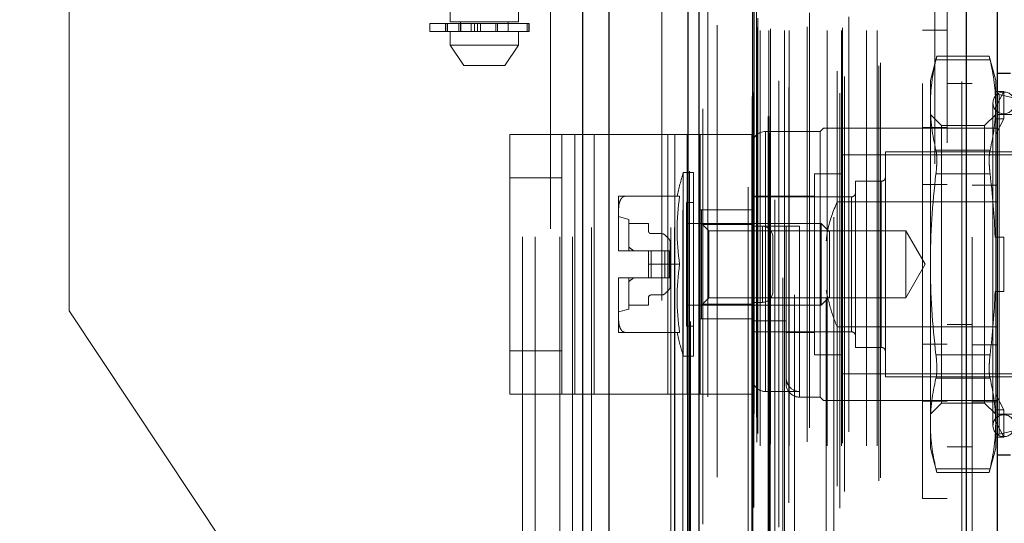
# Model space of a CAD drawing. Header units: inches. Extents: x 0.2 to 10.7, y 0.2 to 7.9.
# Tile 26 of 105: x 1.886 to 2.124, y 3.139 to 3.26. Entities that reach past the tile are written whole.
import ezdxf

# ---------------------------------------------------------------- set-up
doc = ezdxf.new("R2010")
doc.units = ezdxf.units.IN
doc.header["$MEASUREMENT"] = 0
doc.linetypes.add('HIDDEN', pattern=[0.07500000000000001, 0.05, -0.025])
doc.layers.add('DIMENSIONS', color=140, linetype='Continuous')
doc.styles.add('SLDTEXTSTYLE0', font='TXT', dxfattribs={"width": 0.7})
doc.dimstyles.new('SLDDIMSTYLE0', dxfattribs={"dimtxt": 0.0849609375, "dimasz": 0.13, "dimexe": 0, "dimexo": 0.0625, "dimgap": 0.021240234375, "dimtad": 0, "dimtih": 1, "dimtoh": 1, "dimlfac": 12, "dimrnd": 1e-09, "dimzin": 12, "dimdsep": 46, "dimtxsty": 'SLDTEXTSTYLE0', "dimsah": 1, "dimcen": 0.09, "dimadec": 0, "dimazin": 3, "dimtfac": 1, "dimtofl": 0, "dimtmove": 0, "dimatfit": 3, "dimfxl": 0, "dimfrac": 2, "dimtolj": 1, "dimtzin": 12, "dimarcsym": 0})
doc.dimstyles.new('SLDDIMSTYLE1', dxfattribs={"dimtxt": 0.0849609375, "dimasz": 0.13, "dimexe": 0, "dimexo": 0.0625, "dimgap": 0.021240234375, "dimtad": 0, "dimtih": 1, "dimtoh": 1, "dimlfac": 12, "dimrnd": 1e-09, "dimzin": 12, "dimdsep": 46, "dimtxsty": 'SLDTEXTSTYLE0', "dimsah": 1, "dimcen": 0.09, "dimadec": 0, "dimazin": 3, "dimtfac": 1, "dimtmove": 0, "dimatfit": 0, "dimfxl": 0, "dimfrac": 2, "dimtolj": 1, "dimtzin": 12, "dimarcsym": 0})

# ---------------------------------------------------------------- blocks, each defined once
blk = doc.blocks.new('_D_5')
at = {"layer": 'DIMENSIONS'}
for p, q in [((2.257774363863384, 3.055994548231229), (2.257774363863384, 3.305994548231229)), ((1.969702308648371, 3.055994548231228), (2.382774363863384, 3.05599454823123)), ((2.074227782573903, 2.904161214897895), (2.382774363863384, 2.904161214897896)), ((2.257774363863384, 2.670118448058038), (2.257774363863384, 2.904161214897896)), ((2.374341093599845, 2.670118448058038), (2.257774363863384, 2.670118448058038)), ((2.527513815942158, 2.670118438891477), (2.498983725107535, 2.670118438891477)), ((2.498983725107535, 2.670118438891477), (2.498983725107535, 2.535087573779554)), ((2.779982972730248, 2.670118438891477), (2.808513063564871, 2.670118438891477)), ((2.808513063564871, 2.670118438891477), (2.808513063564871, 2.535087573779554)), ((2.498983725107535, 2.535087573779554), (2.527513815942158, 2.535087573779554)), ((2.808513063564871, 2.535087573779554), (2.779982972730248, 2.535087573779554))]:
    blk.add_line(p, q, dxfattribs=at)
for points in [[(2.257774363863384, 3.055994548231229), (2.277774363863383, 3.185994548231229), (2.237774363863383, 3.185994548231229)], [(2.257774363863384, 2.904161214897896), (2.237774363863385, 2.774161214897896), (2.277774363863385, 2.774161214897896)]]:
    blk.add_solid(points, dxfattribs=at)
at = {"layer": 'DIMENSIONS', "char_height": 0.08333333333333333, "attachment_point": 1, "style": 'SLDTEXTSTYLE0'}
for s, insert in [('1.82', (2.527513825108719, 2.796560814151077)), ('46.3', (2.527513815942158, 2.642509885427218))]:
    blk.add_mtext(s, dxfattribs=dict(at, insert=insert))
blk = doc.blocks.new('_D_7')
at = {"layer": 'DIMENSIONS'}
for p, q in [((0.9608224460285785, 3.107911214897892), (0.9608224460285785, 3.357911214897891)), ((1.902973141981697, 3.107911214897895), (0.8358224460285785, 3.107911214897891)), ((1.172848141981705, 2.904161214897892), (0.8358224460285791, 2.90416121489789)), ((0.9608224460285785, 2.670118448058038), (0.9608224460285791, 2.904161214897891)), ((0.4470435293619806, 2.670118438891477), (0.4185134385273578, 2.670118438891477)), ((0.4185134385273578, 2.670118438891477), (0.4185134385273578, 2.535087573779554)), ((0.6995126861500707, 2.670118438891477), (0.7280427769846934, 2.670118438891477)), ((0.7280427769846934, 2.670118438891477), (0.7280427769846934, 2.535087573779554)), ((0.8526854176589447, 2.670118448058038), (0.9608224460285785, 2.670118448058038)), ((0.4185134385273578, 2.535087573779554), (0.4470435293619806, 2.535087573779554)), ((0.7280427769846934, 2.535087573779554), (0.6995126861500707, 2.535087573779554))]:
    blk.add_line(p, q, dxfattribs=at)
for points in [[(0.9608224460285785, 3.107911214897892), (0.980822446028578, 3.237911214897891), (0.940822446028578, 3.237911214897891)], [(0.9608224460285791, 2.904161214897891), (0.9408224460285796, 2.774161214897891), (0.9808224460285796, 2.774161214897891)]]:
    blk.add_solid(points, dxfattribs=at)
at = {"layer": 'DIMENSIONS', "char_height": 0.08333333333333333, "attachment_point": 1, "style": 'SLDTEXTSTYLE0'}
for s, insert in [('2.45', (0.4470435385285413, 2.796560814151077)), ('62.1', (0.4470435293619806, 2.642509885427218))]:
    blk.add_mtext(s, dxfattribs=dict(at, insert=insert))
blk = doc.blocks.new('_D_8')
at = {"layer": 'DIMENSIONS'}
for p, q in [((1.902973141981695, 3.659744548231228), (0.835822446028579, 3.659744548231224)), ((0.960822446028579, 3.659744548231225), (0.9608224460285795, 3.525514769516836)), ((0.7992483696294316, 3.371463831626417), (0.7707182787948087, 3.371463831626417)), ((0.7707182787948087, 3.371463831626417), (0.7707182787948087, 3.236432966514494)), ((1.122396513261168, 3.371463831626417), (1.15092660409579, 3.371463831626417)), ((1.15092660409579, 3.371463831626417), (1.15092660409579, 3.236432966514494)), ((0.7707182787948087, 3.236432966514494), (0.7992483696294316, 3.236432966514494)), ((1.15092660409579, 3.236432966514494), (1.122396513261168, 3.236432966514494)), ((0.9608224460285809, 3.107911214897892), (0.9608224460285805, 3.217412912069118)), ((1.902973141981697, 3.107911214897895), (0.8358224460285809, 3.107911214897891))]:
    blk.add_line(p, q, dxfattribs=at)
for points in [[(0.960822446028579, 3.659744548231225), (0.9408224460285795, 3.529744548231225), (0.9808224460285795, 3.529744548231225)], [(0.9608224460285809, 3.107911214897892), (0.9808224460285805, 3.237911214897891), (0.9408224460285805, 3.237911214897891)]]:
    blk.add_solid(points, dxfattribs=at)
at = {"layer": 'DIMENSIONS', "char_height": 0.08333333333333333, "attachment_point": 1, "style": 'SLDTEXTSTYLE0'}
for s, insert in [('6.62', (0.8345878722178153, 3.497906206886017)), ('168.2', (0.7992483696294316, 3.343855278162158))]:
    blk.add_mtext(s, dxfattribs=dict(at, insert=insert))

msp = doc.modelspace()

# ---------------------------------------------------------------- linework, layer by layer
at = {"color": 7, "linetype": 'Continuous', "lineweight": 25}
for p, q in [((2.022105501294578, 2.910161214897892), (2.022105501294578, 4.855990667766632)), ((2.028469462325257, 2.910161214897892), (2.028469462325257, 4.854810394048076)), ((2.04754543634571, 2.910161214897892), (2.047545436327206, 4.845836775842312)), ((2.050181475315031, 2.910161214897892), (2.050181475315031, 4.845577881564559)), ((2.062984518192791, 4.819873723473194), (2.062984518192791, 2.936265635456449)), ((2.114505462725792, 4.810789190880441), (2.114505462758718, 2.945350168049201)), ((2.12194262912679, 4.807844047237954), (2.12194262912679, 2.948295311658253)), ((2.125223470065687, 3.247262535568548), (2.121942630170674, 3.247262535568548)), ((2.121942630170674, 3.155399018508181), (2.125223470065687, 3.155399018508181))]:
    msp.add_line(p, q, dxfattribs=at)
at = {"color": 7, "linetype": 'HIDDEN', "lineweight": 18}
for p, q in [((2.022105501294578, 4.85599066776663), (2.022105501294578, 2.910161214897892)), ((2.022105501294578, 4.85599066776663), (2.022105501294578, 2.910161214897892)), ((2.022105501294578, 2.910161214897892), (2.022105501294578, 4.855990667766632)), ((2.024226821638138, 2.910161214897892), (2.024226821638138, 4.854810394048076)), ((2.024226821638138, 2.910161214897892), (2.024226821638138, 4.854810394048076)), ((2.028469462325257, 2.910161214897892), (2.028469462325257, 4.854810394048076)), ((2.043302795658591, 2.910161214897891), (2.043302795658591, 4.845836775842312)), ((2.043302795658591, 2.910161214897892), (2.043302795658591, 4.845836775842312)), ((2.044181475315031, 2.910161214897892), (2.044181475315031, 4.845577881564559)), ((2.04754543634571, 2.910161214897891), (2.04754543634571, 4.845836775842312)), ((2.047799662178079, 2.923795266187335), (2.047799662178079, 4.832344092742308)), ((2.067210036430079, 2.932931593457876), (2.067210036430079, 4.823207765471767)), ((2.067210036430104, 2.932931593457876), (2.067210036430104, 4.823207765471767)), ((2.061942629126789, 4.819873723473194), (2.061942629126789, 2.936265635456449)), ((2.066784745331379, 2.936935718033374), (2.066784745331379, 4.81920364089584)), ((2.06729437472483, 2.937025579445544), (2.06729437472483, 4.819113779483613)), ((2.051054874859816, 2.938753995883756), (2.05105487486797, 4.817390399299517)), ((2.051054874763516, 2.938762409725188), (2.051054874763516, 4.817388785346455)), ((2.068355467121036, 4.816893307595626), (2.068355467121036, 2.939217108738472)), ((2.069347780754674, 2.938000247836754), (2.069347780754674, 4.818139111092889)), ((2.062909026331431, 2.941749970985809), (2.062909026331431, 4.814389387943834)), ((2.062882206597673, 4.814179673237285), (2.062882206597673, 2.941959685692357)), ((2.063360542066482, 2.942713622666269), (2.063360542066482, 4.813425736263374)), ((2.063360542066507, 2.942713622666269), (2.063360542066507, 4.813425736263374)), ((2.071745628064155, 2.943904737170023), (2.071745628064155, 4.812236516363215)), ((2.08259076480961, 4.812651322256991), (2.08259076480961, 2.94349215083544)), ((2.084022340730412, 2.942563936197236), (2.084022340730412, 4.813575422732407)), ((2.069378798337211, 2.94554737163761), (2.069378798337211, 4.810591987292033)), ((2.11346357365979, 4.810789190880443), (2.113463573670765, 2.945350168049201)), ((2.11346357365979, 2.9453501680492), (2.113463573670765, 4.810789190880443)), ((2.114505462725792, 2.9453501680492), (2.114505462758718, 4.810789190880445)), ((2.083438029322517, 2.947866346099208), (2.083438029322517, 4.808273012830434)), ((2.085202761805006, 2.946597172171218), (2.085202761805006, 4.809545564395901)), ((2.115942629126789, 4.807844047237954), (2.115942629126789, 2.948295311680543)), ((2.054491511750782, 2.950026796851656), (2.054491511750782, 4.806088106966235)), ((2.093454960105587, 2.949168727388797), (2.093454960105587, 4.806970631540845)), ((2.093887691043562, 2.949899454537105), (2.093887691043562, 4.806239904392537)), ((2.064874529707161, 2.95761668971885), (2.064874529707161, 4.798522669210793)), ((2.064874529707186, 2.95761668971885), (2.064874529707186, 4.798522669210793)), ((2.066948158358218, 4.798522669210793), (2.066948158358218, 2.95761668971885)), ((2.066948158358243, 2.95761668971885), (2.066948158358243, 4.798522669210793)), ((2.067364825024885, 2.958033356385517), (2.067364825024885, 4.798106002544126)), ((2.070281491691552, 4.798106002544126), (2.070281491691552, 2.958033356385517)), ((2.070698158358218, 2.95761668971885), (2.070698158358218, 4.798522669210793)), ((2.070698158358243, 4.798522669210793), (2.070698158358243, 2.95761668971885)), ((2.071871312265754, 2.95761668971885), (2.071871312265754, 4.798522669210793)), ((2.081041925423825, 2.95761668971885), (2.081041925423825, 4.798522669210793)), ((2.08448693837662, 2.95761668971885), (2.08448693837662, 4.798522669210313)), ((2.084699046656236, 2.958280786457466), (2.084699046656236, 4.797861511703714)), ((2.090521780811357, 2.95761668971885), (2.090521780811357, 4.798522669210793)), ((2.093054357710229, 2.95761668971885), (2.093054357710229, 4.798522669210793)), ((2.093054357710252, 2.95761668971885), (2.093054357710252, 4.798522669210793)), ((2.064031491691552, 2.958450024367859), (2.064031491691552, 4.797689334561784)), ((2.064031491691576, 2.958450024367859), (2.064031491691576, 4.797689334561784)), ((2.064275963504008, 2.960611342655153), (2.064275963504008, 4.795528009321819)), ((2.076169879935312, 2.958533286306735), (2.076169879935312, 4.797647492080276)), ((2.073162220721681, 4.793956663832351), (2.073162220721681, 2.962168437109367)), ((2.076717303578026, 2.96191187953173), (2.076717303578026, 4.794227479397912)), ((2.07671730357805, 2.96191187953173), (2.07671730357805, 4.794227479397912)), ((2.080773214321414, 4.793127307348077), (2.080773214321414, 2.963013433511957)), ((2.086213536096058, 2.960982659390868), (2.086213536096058, 4.795156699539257)), ((2.063413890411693, 2.965302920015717), (2.063413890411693, 4.790836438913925)), ((2.063413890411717, 2.965302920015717), (2.063413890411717, 4.790836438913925)), ((2.063961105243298, 2.964529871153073), (2.063961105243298, 4.79160948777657)), ((2.063961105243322, 2.964529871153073), (2.063961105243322, 4.79160948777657)), ((2.048088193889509, 4.787525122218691), (2.048088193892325, 2.968628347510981)), ((2.052221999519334, 2.969393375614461), (2.052221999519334, 4.786745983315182)), ((2.041181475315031, 2.992577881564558), (2.041181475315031, 4.763494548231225)), ((2.041181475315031, 2.992577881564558), (2.041181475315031, 4.763494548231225)), ((2.041181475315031, 2.992577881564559), (2.041181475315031, 4.763494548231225)), ((2.041181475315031, 2.992577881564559), (2.041181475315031, 4.763494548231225)), ((2.106942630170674, 3.030611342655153), (2.106942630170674, 4.725528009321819)), ((2.106942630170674, 3.030611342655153), (2.106942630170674, 4.725528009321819)), ((2.106942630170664, 4.725528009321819), (2.106942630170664, 3.030611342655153)), ((2.106942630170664, 4.725528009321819), (2.106942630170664, 3.030611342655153)), ((2.109942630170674, 3.030611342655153), (2.109942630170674, 4.725528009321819)), ((2.007598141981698, 3.107911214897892), (2.007598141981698, 3.659744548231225)), ((2.007598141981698, 3.107911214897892), (2.007598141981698, 3.659744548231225)), ((2.010598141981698, 3.107911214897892), (2.010598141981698, 3.659744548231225)), ((2.016598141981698, 3.107911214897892), (2.016598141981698, 3.659744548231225)), ((2.019598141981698, 3.107911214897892), (2.019598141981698, 3.659744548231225)), ((2.019598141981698, 3.107911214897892), (2.019598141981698, 3.659744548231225)), ((1.990191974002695, 3.505765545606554), (1.990191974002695, 3.259702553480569)), ((2.006596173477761, 3.259702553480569), (2.006596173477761, 3.505765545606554)), ((2.014348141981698, 3.309869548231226), (2.014348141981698, 2.992577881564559)), ((1.898348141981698, 3.190150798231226), (1.898348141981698, 3.272390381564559)), ((1.985270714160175, 3.259374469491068), (2.009109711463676, 3.259374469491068)), ((1.985270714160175, 3.259374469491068), (1.985270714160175, 3.25740596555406)), ((1.9890570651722, 3.259374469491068), (1.9890570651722, 3.25740596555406)), ((1.989093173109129, 3.259374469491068), (1.989093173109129, 3.25740596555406)), ((1.989093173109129, 3.25740596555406), (1.989093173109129, 3.259374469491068)), ((1.989543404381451, 3.25740596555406), (1.989543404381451, 3.259374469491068)), ((1.989543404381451, 3.259374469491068), (1.989543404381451, 3.25740596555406)), ((1.998394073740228, 3.259702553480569), (1.990191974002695, 3.259702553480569)), ((1.992247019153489, 3.259374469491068), (1.992247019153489, 3.25740596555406)), ((1.992247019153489, 3.25740596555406), (1.992247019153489, 3.259374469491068)), ((1.992652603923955, 3.259702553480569), (1.992652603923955, 3.25740596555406)), ((1.992652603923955, 3.259374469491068), (1.992652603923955, 3.25740596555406)), ((1.992725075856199, 3.25740596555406), (1.992725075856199, 3.259374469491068)), ((1.992725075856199, 3.259374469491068), (1.992725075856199, 3.25740596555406)), ((1.992733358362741, 3.25740596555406), (1.992733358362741, 3.259374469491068)), ((1.99517406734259, 3.25740596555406), (1.99517406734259, 3.259374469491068)), ((1.99517406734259, 3.259374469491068), (1.99517406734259, 3.25740596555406)), ((1.996022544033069, 3.259374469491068), (1.996022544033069, 3.25740596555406)), ((1.996022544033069, 3.25740596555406), (1.996022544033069, 3.259374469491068)), ((1.996746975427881, 3.25740596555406), (1.996746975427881, 3.259374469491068)), ((1.996746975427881, 3.259374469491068), (1.996746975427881, 3.25740596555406)), ((1.997484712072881, 3.259374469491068), (1.997484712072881, 3.25740596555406)), ((1.997484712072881, 3.25740596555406), (1.997484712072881, 3.259374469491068)), ((2.006596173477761, 3.259702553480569), (1.998394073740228, 3.259702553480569)), ((2.001142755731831, 3.25740596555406), (2.001142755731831, 3.259374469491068)), ((2.001142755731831, 3.259374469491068), (2.001142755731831, 3.25740596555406)), ((2.001599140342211, 3.259374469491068), (2.001599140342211, 3.25740596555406)), ((2.001599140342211, 3.25740596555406), (2.001599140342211, 3.259374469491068)), ((2.004135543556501, 3.25740596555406), (2.004135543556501, 3.259702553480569)), ((2.008716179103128, 3.25740596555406), (2.008716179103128, 3.259374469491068)), ((2.008716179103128, 3.259374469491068), (2.008716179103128, 3.25740596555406)), ((2.009109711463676, 3.25740596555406), (2.009109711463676, 3.259374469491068)), ((2.009109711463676, 3.259374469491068), (2.009109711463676, 3.25740596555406)), ((2.009109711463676, 3.259374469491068), (2.009230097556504, 3.259374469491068)), ((2.009230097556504, 3.25740596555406), (2.009230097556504, 3.259374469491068)), ((2.009109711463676, 3.25740596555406), (1.985270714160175, 3.25740596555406)), ((1.990191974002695, 3.25740596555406), (1.990191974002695, 3.254125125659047)), ((2.006596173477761, 3.254125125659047), (2.006596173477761, 3.25740596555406)), ((2.009230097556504, 3.25740596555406), (2.009109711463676, 3.25740596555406)), ((2.103942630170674, 3.144914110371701), (2.103942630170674, 3.257747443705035)), ((2.109942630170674, 3.257747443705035), (2.103942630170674, 3.257747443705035)), ((1.990191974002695, 3.254125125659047), (1.998394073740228, 3.254125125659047)), ((1.990191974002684, 3.254125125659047), (1.993472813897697, 3.249203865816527)), ((1.998394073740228, 3.254125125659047), (2.006596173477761, 3.254125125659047)), ((2.003315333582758, 3.249203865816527), (2.006596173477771, 3.254125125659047)), ((2.107430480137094, 3.251458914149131), (2.105866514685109, 3.245622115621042)), ((2.120070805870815, 3.251458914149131), (2.107410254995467, 3.251458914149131)), ((2.121614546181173, 3.245622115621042), (2.120050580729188, 3.251458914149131)), ((1.993472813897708, 3.249203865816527), (1.998394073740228, 3.249203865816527)), ((1.998394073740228, 3.249203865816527), (2.003315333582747, 3.249203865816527)), ((2.120256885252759, 3.250579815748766), (2.107224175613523, 3.250579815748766)), ((2.120256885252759, 3.250579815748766), (2.107224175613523, 3.250579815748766)), ((2.10586651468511, 3.245622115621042), (2.10586651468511, 3.239688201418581)), ((2.115942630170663, 3.244903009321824), (2.109942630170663, 3.244903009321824)), ((2.121614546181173, 3.245622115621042), (2.121614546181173, 3.239688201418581)), ((2.121485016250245, 3.242969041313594), (2.121614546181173, 3.242545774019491)), ((2.123583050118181, 3.242969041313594), (2.121485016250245, 3.242969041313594)), ((2.121614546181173, 3.239276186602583), (2.123583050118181, 3.242969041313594)), ((2.126207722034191, 3.241357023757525), (2.122451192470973, 3.242224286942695)), ((2.122451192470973, 3.160437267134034), (2.122451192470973, 3.242076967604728)), ((2.123583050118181, 3.236407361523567), (2.123583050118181, 3.242969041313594)), ((2.10586651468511, 3.239688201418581), (2.10586651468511, 3.201330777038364)), ((2.12095837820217, 3.24020872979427), (2.12095837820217, 3.162452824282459)), ((2.121614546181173, 3.239688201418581), (2.121614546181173, 3.207892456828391)), ((2.10853055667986, 3.234755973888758), (2.10586651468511, 3.237420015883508)), ((2.121614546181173, 3.237420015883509), (2.118950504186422, 3.234755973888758)), ((2.126207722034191, 3.237420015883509), (2.121942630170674, 3.237420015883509)), ((2.080111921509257, 3.234139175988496), (2.079291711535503, 3.233318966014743)), ((2.08339276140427, 3.234139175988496), (2.08339276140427, 3.216365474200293)), ((2.08339276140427, 3.234139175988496), (2.115942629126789, 3.234139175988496)), ((2.103942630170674, 3.234289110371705), (2.109942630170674, 3.234289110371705)), ((2.10853055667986, 3.234755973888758), (2.10853055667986, 3.167905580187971)), ((2.118950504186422, 3.234755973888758), (2.10853055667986, 3.234755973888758)), ((2.115942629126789, 3.234139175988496), (2.12194262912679, 3.234139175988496)), ((2.118950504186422, 3.234755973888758), (2.118950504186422, 3.167905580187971)), ((2.123583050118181, 3.236407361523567), (2.121485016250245, 3.236407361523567)), ((2.121485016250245, 3.236407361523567), (2.121614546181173, 3.235984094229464)), ((2.121614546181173, 3.232714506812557), (2.123583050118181, 3.236407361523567)), ((2.004554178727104, 3.170082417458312), (2.004554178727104, 3.232582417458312)), ((2.004554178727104, 3.232582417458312), (2.020181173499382, 3.232582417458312)), ((2.017054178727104, 3.170082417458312), (2.017054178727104, 3.232582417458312)), ((2.020181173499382, 3.170082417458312), (2.020181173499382, 3.232582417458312)), ((2.020181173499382, 3.232582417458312), (2.042574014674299, 3.232582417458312)), ((2.024867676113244, 3.170082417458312), (2.024867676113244, 3.232582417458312)), ((2.042574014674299, 3.170082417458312), (2.042574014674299, 3.232582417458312)), ((2.042574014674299, 3.232582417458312), (2.050387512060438, 3.232582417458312)), ((2.047260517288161, 3.170082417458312), (2.047260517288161, 3.232582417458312)), ((2.050387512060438, 3.232582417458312), (2.050387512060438, 3.170082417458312)), ((2.06288751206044, 3.232582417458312), (2.050387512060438, 3.232582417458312)), ((2.06288751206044, 3.232582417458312), (2.06288751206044, 3.170082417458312)), ((2.079291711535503, 3.233318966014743), (2.066168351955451, 3.233318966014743)), ((2.066168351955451, 3.170690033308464), (2.066168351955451, 3.233168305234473)), ((2.079291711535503, 3.233318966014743), (2.079291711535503, 3.169342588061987)), ((2.084541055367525, 3.22774153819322), (2.084541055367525, 3.174920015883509)), ((2.130144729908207, 3.22774153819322), (2.084541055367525, 3.22774153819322)), ((2.095039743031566, 3.228397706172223), (2.095039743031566, 3.174263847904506)), ((2.129488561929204, 3.228397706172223), (2.095039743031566, 3.228397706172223)), ((2.120256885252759, 3.228796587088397), (2.107224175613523, 3.228796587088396)), ((2.120256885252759, 3.228796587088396), (2.107224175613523, 3.228796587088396)), ((2.046338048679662, 3.223476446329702), (2.046338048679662, 3.179185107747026)), ((2.048779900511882, 3.223476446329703), (2.046338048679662, 3.223476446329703)), ((2.048779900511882, 3.223476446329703), (2.048779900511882, 3.179185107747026)), ((2.077979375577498, 3.223148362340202), (2.077979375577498, 3.179513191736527)), ((2.084541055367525, 3.223148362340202), (2.077979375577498, 3.223148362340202)), ((2.120256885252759, 3.223114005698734), (2.107224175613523, 3.223114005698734)), ((2.120256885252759, 3.223114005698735), (2.107224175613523, 3.223114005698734)), ((2.017054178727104, 3.222165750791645), (2.004554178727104, 3.222165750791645)), ((2.087821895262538, 3.221343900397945), (2.087821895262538, 3.181317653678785)), ((2.094055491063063, 3.221343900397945), (2.087821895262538, 3.221343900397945)), ((2.094055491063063, 3.181317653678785), (2.094055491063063, 3.221343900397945)), ((2.103942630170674, 3.220580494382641), (2.109942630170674, 3.220580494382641)), ((2.11594262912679, 3.220430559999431), (2.12194262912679, 3.220430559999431)), ((2.03073528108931, 3.21773497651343), (2.030735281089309, 3.214298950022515)), ((2.045448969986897, 3.21773497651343), (2.032312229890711, 3.21773497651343)), ((2.077979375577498, 3.21773497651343), (2.062887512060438, 3.21773497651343)), ((2.086837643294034, 3.21757093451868), (2.062887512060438, 3.21757093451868)), ((2.047139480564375, 3.216258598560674), (2.047139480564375, 3.186402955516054)), ((2.048779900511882, 3.216258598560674), (2.047139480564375, 3.216258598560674)), ((2.08339276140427, 3.216365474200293), (2.121942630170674, 3.216365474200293)), ((2.086837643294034, 3.18509061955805), (2.086837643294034, 3.21741967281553)), ((2.030735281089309, 3.214298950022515), (2.030735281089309, 3.20476680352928)), ((2.033195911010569, 3.212157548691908), (2.030735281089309, 3.212813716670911)), ((2.062887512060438, 3.214457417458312), (2.050387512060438, 3.214457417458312)), ((2.05074840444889, 3.214454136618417), (2.05074840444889, 3.210897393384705)), ((2.05074840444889, 3.214454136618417), (2.062887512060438, 3.214454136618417)), ((2.033195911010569, 3.212157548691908), (2.033195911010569, 3.204611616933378)), ((2.033195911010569, 3.211173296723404), (2.037953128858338, 3.211173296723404)), ((2.037953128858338, 3.211173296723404), (2.037953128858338, 3.209368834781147)), ((2.079575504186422, 3.211173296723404), (2.047139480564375, 3.211173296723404)), ((2.052524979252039, 3.209396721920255), (2.05074840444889, 3.211173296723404)), ((2.05074840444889, 3.210897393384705), (2.062887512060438, 3.210897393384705)), ((2.05074840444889, 3.210897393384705), (2.05074840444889, 3.191764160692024)), ((2.062887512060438, 3.210517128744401), (2.07108961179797, 3.210517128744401)), ((2.065387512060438, 3.210499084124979), (2.062887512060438, 3.210499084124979)), ((2.065387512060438, 3.192165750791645), (2.065387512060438, 3.210499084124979)), ((2.065387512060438, 3.210499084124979), (2.065387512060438, 3.192165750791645)), ((2.071089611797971, 3.18774001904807), (2.07108961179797, 3.210517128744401)), ((2.074370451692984, 3.210517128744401), (2.074370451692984, 3.169488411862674)), ((2.079575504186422, 3.211173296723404), (2.079575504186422, 3.191488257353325)), ((2.081588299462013, 3.209160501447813), (2.079575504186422, 3.211173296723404)), ((2.038609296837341, 3.208712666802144), (2.041154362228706, 3.208712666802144)), ((2.041850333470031, 3.208424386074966), (2.042914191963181, 3.207360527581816)), ((2.052524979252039, 3.209396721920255), (2.052524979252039, 3.193264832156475)), ((2.099957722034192, 3.209396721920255), (2.052524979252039, 3.209396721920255)), ((2.067887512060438, 3.194665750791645), (2.067887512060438, 3.207999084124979)), ((2.081588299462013, 3.209160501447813), (2.081588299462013, 3.193501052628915)), ((2.099957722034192, 3.209396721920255), (2.099957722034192, 3.193264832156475)), ((2.10461459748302, 3.201330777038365), (2.099957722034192, 3.209396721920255)), ((2.043202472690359, 3.206664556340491), (2.043202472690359, 3.204611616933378)), ((2.121485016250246, 3.207892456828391), (2.123583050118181, 3.207892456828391)), ((2.121614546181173, 3.194769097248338), (2.121614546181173, 3.207892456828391)), ((2.123583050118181, 3.194769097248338), (2.123583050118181, 3.207892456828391)), ((2.030735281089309, 3.20476680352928), (2.030735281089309, 3.204611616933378)), ((2.030735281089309, 3.204611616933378), (2.030736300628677, 3.204611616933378)), ((2.030736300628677, 3.204611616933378), (2.037953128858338, 3.204611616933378)), ((2.037953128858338, 3.204611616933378), (2.037953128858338, 3.201330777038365)), ((2.038609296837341, 3.204611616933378), (2.037953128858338, 3.204611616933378)), ((2.038609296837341, 3.204611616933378), (2.038609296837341, 3.198049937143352)), ((2.041154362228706, 3.204611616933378), (2.038609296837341, 3.204611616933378)), ((2.038609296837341, 3.204611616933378), (2.038609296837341, 3.198049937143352)), ((2.041850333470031, 3.204611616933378), (2.041154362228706, 3.204611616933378)), ((2.041154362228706, 3.204611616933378), (2.041154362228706, 3.198049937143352)), ((2.041154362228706, 3.204611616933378), (2.041154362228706, 3.198049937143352)), ((2.041850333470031, 3.204611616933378), (2.041850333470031, 3.198049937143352)), ((2.042914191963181, 3.204611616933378), (2.041850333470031, 3.204611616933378)), ((2.041850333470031, 3.204611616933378), (2.041850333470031, 3.198049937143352)), ((2.042914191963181, 3.204611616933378), (2.042914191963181, 3.198049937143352)), ((2.043202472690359, 3.204611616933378), (2.042914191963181, 3.204611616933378)), ((2.042914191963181, 3.204611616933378), (2.042914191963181, 3.198049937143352)), ((2.043202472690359, 3.204611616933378), (2.043202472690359, 3.198049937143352)), ((2.045448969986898, 3.201330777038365), (2.037953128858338, 3.201330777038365)), ((2.037953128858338, 3.198049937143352), (2.037953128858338, 3.201330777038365)), ((2.099957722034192, 3.193264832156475), (2.10461459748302, 3.201330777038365)), ((2.10586651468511, 3.201330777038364), (2.10586651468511, 3.162973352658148)), ((2.030735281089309, 3.198049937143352), (2.030735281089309, 3.197894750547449)), ((2.030735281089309, 3.198049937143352), (2.030736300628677, 3.198049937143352)), ((2.030735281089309, 3.197894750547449), (2.03073528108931, 3.188362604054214)), ((2.030736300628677, 3.198049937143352), (2.037953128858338, 3.198049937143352)), ((2.033195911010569, 3.198049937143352), (2.033195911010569, 3.190504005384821)), ((2.038609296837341, 3.198049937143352), (2.037953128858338, 3.198049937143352)), ((2.041154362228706, 3.198049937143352), (2.038609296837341, 3.198049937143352)), ((2.041850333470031, 3.198049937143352), (2.041154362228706, 3.198049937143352)), ((2.042914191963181, 3.198049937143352), (2.041850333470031, 3.198049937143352)), ((2.043202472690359, 3.198049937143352), (2.042914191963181, 3.198049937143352)), ((2.043202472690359, 3.198049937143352), (2.043202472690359, 3.195996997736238)), ((2.041154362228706, 3.193948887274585), (2.038609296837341, 3.193948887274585)), ((2.042914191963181, 3.195301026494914), (2.041850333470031, 3.194237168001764)), ((2.121485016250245, 3.194769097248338), (2.123583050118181, 3.194769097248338)), ((2.121614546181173, 3.194769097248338), (2.121614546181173, 3.162973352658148)), ((2.037953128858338, 3.191488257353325), (2.033195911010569, 3.191488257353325)), ((2.037953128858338, 3.193292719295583), (2.037953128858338, 3.191488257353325)), ((2.047139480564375, 3.191488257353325), (2.079575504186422, 3.191488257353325)), ((2.05074840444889, 3.191488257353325), (2.052524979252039, 3.193264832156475)), ((2.05074840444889, 3.191764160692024), (2.05074840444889, 3.188207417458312)), ((2.05074840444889, 3.191764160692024), (2.062887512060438, 3.191764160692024)), ((2.052524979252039, 3.193264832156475), (2.099957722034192, 3.193264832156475)), ((2.065387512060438, 3.192165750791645), (2.062887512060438, 3.192165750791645)), ((2.079575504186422, 3.191488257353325), (2.081588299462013, 3.193501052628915)), ((1.952973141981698, 3.107911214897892), (1.898348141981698, 3.190150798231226)), ((2.030735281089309, 3.189847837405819), (2.033195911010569, 3.190504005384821)), ((2.03073528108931, 3.188362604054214), (2.03073528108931, 3.184926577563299)), ((2.062887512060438, 3.188207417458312), (2.050387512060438, 3.188207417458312)), ((2.062887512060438, 3.18774001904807), (2.071089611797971, 3.18774001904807)), ((2.071089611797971, 3.18774001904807), (2.071089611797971, 3.174132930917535)), ((2.109942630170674, 3.186861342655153), (2.115942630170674, 3.186861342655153)), ((2.045448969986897, 3.184926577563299), (2.032312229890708, 3.184926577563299)), ((2.047139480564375, 3.186402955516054), (2.048779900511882, 3.186402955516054)), ((2.062887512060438, 3.18509061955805), (2.086837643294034, 3.18509061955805)), ((2.071089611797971, 3.184926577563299), (2.077979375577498, 3.184926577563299)), ((2.08339276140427, 3.186296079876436), (2.08339276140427, 3.168522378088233)), ((2.08339276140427, 3.186296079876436), (2.121942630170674, 3.186296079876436)), ((2.103942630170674, 3.182081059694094), (2.109942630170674, 3.182081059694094)), ((2.11594262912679, 3.181931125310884), (2.12194262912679, 3.181931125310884)), ((2.017054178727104, 3.180499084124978), (2.004554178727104, 3.180499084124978)), ((2.077979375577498, 3.179513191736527), (2.084541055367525, 3.179513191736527)), ((2.087821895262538, 3.181317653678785), (2.094055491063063, 3.181317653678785)), ((2.120256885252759, 3.179547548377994), (2.107224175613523, 3.179547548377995)), ((2.120256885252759, 3.179547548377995), (2.107224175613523, 3.179547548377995)), ((2.046338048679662, 3.179185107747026), (2.048779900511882, 3.179185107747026)), ((2.084541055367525, 3.174920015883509), (2.130144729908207, 3.174920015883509)), ((2.071089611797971, 3.174132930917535), (2.071089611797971, 3.172623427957)), ((2.095039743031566, 3.174263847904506), (2.129488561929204, 3.174263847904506)), ((2.120256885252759, 3.173864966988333), (2.107224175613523, 3.173864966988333)), ((2.120256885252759, 3.173864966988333), (2.107224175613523, 3.173864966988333)), ((2.004554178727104, 3.170082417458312), (2.020181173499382, 3.170082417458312)), ((2.020181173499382, 3.170082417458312), (2.042574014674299, 3.170082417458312)), ((2.042574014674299, 3.170082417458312), (2.050387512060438, 3.170082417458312)), ((2.06288751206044, 3.170082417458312), (2.050387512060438, 3.170082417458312)), ((2.066168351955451, 3.170690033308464), (2.074370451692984, 3.170690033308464)), ((2.074370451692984, 3.169342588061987), (2.079291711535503, 3.169342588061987)), ((2.079291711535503, 3.169342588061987), (2.080111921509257, 3.168522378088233)), ((2.08339276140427, 3.168522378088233), (2.121942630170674, 3.168522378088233)), ((2.103942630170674, 3.168372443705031), (2.109942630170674, 3.168372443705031)), ((2.10586651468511, 3.16524153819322), (2.10853055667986, 3.167905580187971)), ((2.10853055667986, 3.167905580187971), (2.118950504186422, 3.167905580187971)), ((2.11594262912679, 3.168222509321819), (2.12194262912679, 3.168222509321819)), ((2.118950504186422, 3.167905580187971), (2.121614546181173, 3.16524153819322)), ((2.123583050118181, 3.166254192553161), (2.121614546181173, 3.169947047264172)), ((2.121485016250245, 3.166254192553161), (2.121614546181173, 3.166677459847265)), ((2.121485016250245, 3.166254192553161), (2.123583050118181, 3.166254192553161)), ((2.123583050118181, 3.166254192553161), (2.123583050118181, 3.159692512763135)), ((2.10586651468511, 3.162973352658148), (2.10586651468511, 3.157039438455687)), ((2.123583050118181, 3.159692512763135), (2.121614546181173, 3.163385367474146)), ((2.121614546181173, 3.162973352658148), (2.121614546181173, 3.157039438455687)), ((2.121942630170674, 3.16524153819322), (2.126207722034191, 3.16524153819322)), ((2.122451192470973, 3.160437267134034), (2.126207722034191, 3.161304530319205)), ((2.121485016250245, 3.159692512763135), (2.121614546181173, 3.160115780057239)), ((2.121485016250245, 3.159692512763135), (2.123583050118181, 3.159692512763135)), ((2.105866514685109, 3.157039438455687), (2.107430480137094, 3.151202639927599)), ((2.109942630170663, 3.157403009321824), (2.115942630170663, 3.157403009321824)), ((2.120050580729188, 3.151202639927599), (2.121614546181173, 3.157039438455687)), ((2.120256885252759, 3.152081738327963), (2.107224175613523, 3.152081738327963)), ((2.120256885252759, 3.152081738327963), (2.107224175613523, 3.152081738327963)), ((2.107410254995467, 3.151202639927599), (2.120070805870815, 3.151202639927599)), ((2.103942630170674, 3.144914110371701), (2.109942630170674, 3.144914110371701))]:
    msp.add_line(p, q, dxfattribs=at)
at = {"color": 7, "linetype": 'HIDDEN', "lineweight": 18, "flags": 128}
for points in [[(2.044292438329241, 4.832401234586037), (2.044292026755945, 3.893165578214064), (2.044292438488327, 2.923738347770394)], [(2.046192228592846, 4.814360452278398), (2.046192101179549, 3.893165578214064), (2.046192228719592, 2.94178096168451)], [(2.054491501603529, 2.950027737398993), (2.054491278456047, 3.80083240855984), (2.054491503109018, 4.80611202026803)], [(2.047363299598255, 4.79890402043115), (2.047362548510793, 3.893165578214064), (2.047363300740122, 2.957252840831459)], [(2.047363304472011, 4.798902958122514), (2.047362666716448, 3.916682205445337), (2.047363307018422, 2.957235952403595)], [(2.054479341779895, 2.958940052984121), (2.054479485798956, 3.862955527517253), (2.054479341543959, 4.797197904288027)]]:
    msp.add_lwpolyline(points, dxfattribs=at)
at = {"color": 7, "linetype": 'HIDDEN', "lineweight": 18}
for centre, radius, start, end in [((2.123583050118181, 3.24020872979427), 0.00262467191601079, 0, 180), ((2.122598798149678, 3.242863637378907), 0.0006561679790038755, 180.0000000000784, 256.999999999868), ((2.123583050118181, 3.24020872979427), 0.00262467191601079, 180, 0), ((2.066168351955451, 3.230038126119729), 0.003280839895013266, 90, 180), ((2.119921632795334, 3.201330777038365), 0.07684383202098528, 163.2503397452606, 167.673954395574), ((2.094055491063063, 3.222328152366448), 0.0009842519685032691, 270.0000000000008, 5.170309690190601e-11), ((2.101240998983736, 3.209532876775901), 0.05639170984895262, 171.6367379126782, 188.363262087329), ((2.086837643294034, 3.218555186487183), 0.0009842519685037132, 270.0000000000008, 5.170309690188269e-11), ((2.065387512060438, 3.207999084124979), 0.002500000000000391, 0, 90), ((2.038609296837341, 3.209368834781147), 0.0006561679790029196, 180, 270.0000000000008), ((2.041154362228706, 3.207728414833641), 0.0009842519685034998, 45, 90.00000000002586), ((2.042218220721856, 3.206664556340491), 0.0009842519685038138, 359.999999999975, 45.00000000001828), ((2.042357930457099, 3.204765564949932), 0.01162264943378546, 179.993894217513, 180.7589344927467), ((2.042357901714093, 3.204765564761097), 0.01162262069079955, 179.9938932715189, 180.7589354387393), ((2.101240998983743, 3.193128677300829), 0.05639170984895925, 171.6367379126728, 188.3632620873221), ((2.042357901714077, 3.197895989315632), 0.01162262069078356, 179.2410645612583, 180.006106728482), ((2.042357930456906, 3.197895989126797), 0.01162264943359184, 179.2410655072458, 180.0061057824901), ((2.038609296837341, 3.193292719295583), 0.0006561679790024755, 90, 180), ((2.041154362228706, 3.194933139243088), 0.0009842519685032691, 269.9999999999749, 315.0000000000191), ((2.042218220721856, 3.195996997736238), 0.0009842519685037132, 315.0000000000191, 0), ((2.065387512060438, 3.194665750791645), 0.002499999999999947, 270.0000000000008, 0), ((2.119921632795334, 3.201330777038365), 0.07684383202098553, 192.3260456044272, 196.7496602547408), ((2.086837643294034, 3.184106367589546), 0.0009842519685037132, 0, 90), ((2.094055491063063, 3.180333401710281), 0.0009842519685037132, 359.999999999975, 90), ((2.074370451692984, 3.172623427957), 0.00328083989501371, 180, 270.0000000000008), ((2.123583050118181, 3.162452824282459), 0.00262467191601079, 0, 180), ((2.123583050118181, 3.162452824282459), 0.00262467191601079, 180, 0), ((2.122598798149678, 3.159797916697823), 0.0006561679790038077, 103.0000000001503, 179.9999999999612)]:
    msp.add_arc(centre, radius, start, end, dxfattribs=at)
for points, knots in [([(2.107410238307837, 3.251372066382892), (2.107415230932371, 3.251393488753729), (2.107432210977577, 3.251466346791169), (2.107334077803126, 3.251045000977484), (2.107238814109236, 3.250641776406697), (2.107224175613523, 3.250579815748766)], [0, 0, 0, 0, 0.2606228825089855, 0.8863851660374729, 1, 1, 1, 1]), ([(2.120256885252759, 3.250579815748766), (2.12018055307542, 3.250904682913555), (2.120059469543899, 3.251420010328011), (2.120067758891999, 3.251385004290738), (2.120070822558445, 3.251372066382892)], [0, 0, 0, 0, 0.6304092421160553, 1, 1, 1, 1]), ([(2.08339276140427, 3.234139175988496), (2.082589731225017, 3.234139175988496), (2.080959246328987, 3.234139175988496), (2.079956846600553, 3.234139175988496), (2.080175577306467, 3.234139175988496), (2.080204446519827, 3.234139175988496)], [0, 0, 0, 0, 0.4572276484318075, 0.9283620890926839, 1, 1, 1, 1]), ([(2.107224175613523, 3.228796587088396), (2.107292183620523, 3.228509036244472), (2.107343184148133, 3.228162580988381), (2.107412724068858, 3.227353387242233), (2.10743042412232, 3.226891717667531), (2.107430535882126, 3.225902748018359), (2.107412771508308, 3.225361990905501), (2.107343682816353, 3.224259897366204), (2.107292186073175, 3.223689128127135), (2.107224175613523, 3.223114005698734)], [0, 0, 0, 0, 0.25, 0.25, 0.5, 0.5, 0.75, 0.75, 1, 1, 1, 1]), ([(2.120256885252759, 3.223114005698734), (2.120188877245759, 3.22368910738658), (2.12013787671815, 3.224253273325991), (2.120068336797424, 3.225359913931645), (2.120050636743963, 3.225897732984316), (2.120050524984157, 3.226887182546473), (2.120068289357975, 3.227351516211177), (2.12013737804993, 3.228158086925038), (2.120188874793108, 3.228509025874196), (2.12025688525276, 3.228796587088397)], [0, 0, 0, 0, 0.25, 0.25, 0.5, 0.5, 0.75, 0.75, 1, 1, 1, 1]), ([(2.032312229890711, 3.21773497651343), (2.032118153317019, 3.217721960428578), (2.031938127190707, 3.217648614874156), (2.031635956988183, 3.217443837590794), (2.031511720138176, 3.21731412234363), (2.031199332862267, 3.216896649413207), (2.031067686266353, 3.216582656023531), (2.030780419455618, 3.215621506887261), (2.03073528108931, 3.214960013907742), (2.03073528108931, 3.214298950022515)], [0, 0, 0, 0, 0.1249999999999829, 0.1249999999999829, 0.2499999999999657, 0.2499999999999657, 0.4999999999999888, 0.4999999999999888, 1, 1, 1, 1]), ([(2.03073528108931, 3.21773497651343), (2.03073528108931, 3.21773497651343), (2.030780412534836, 3.21773497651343), (2.031068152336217, 3.21773497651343), (2.031201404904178, 3.21773497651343), (2.031510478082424, 3.21773497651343), (2.031635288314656, 3.21773497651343), (2.031937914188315, 3.21773497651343), (2.032117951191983, 3.21773497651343), (2.032312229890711, 3.21773497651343)], [0, 0, 0, 0, 0.5000000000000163, 0.5000000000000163, 0.7500000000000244, 0.7500000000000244, 0.8750000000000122, 0.8750000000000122, 1, 1, 1, 1]), ([(2.08339276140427, 3.216365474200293), (2.082496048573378, 3.214166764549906), (2.08125567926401, 3.211125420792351), (2.080877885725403, 3.207880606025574), (2.08077321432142, 3.206981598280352)], [0, 0, 0, 0, 0.7229401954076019, 1, 1, 1, 1]), ([(2.074370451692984, 3.210517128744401), (2.073926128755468, 3.210517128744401), (2.073489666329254, 3.210517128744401), (2.072685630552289, 3.210517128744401), (2.072320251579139, 3.210517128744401), (2.071722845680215, 3.210517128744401), (2.071485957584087, 3.210517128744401), (2.071171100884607, 3.210517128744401), (2.071089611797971, 3.210517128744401), (2.071089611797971, 3.210517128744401)], [0, 0, 0, 0, 0.25, 0.25, 0.5, 0.5, 0.75, 0.75, 1, 1, 1, 1]), ([(2.08077321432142, 3.195042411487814), (2.081210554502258, 3.193053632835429), (2.081866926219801, 3.190068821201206), (2.083010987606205, 3.187240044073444), (2.08339276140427, 3.186296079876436)], [0, 0, 0, 0, 0.6662995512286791, 1, 1, 1, 1]), ([(2.03073528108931, 3.188362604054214), (2.03073528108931, 3.187701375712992), (2.030780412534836, 3.187039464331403), (2.031068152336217, 3.186077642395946), (2.031201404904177, 3.185762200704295), (2.031510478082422, 3.185349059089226), (2.031635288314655, 3.185218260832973), (2.031937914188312, 3.185012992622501), (2.03211795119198, 3.184939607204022), (2.032312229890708, 3.184926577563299)], [0, 0, 0, 0, 0.5000000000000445, 0.5000000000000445, 0.7500000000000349, 0.7500000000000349, 0.8750000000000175, 0.8750000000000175, 1, 1, 1, 1]), ([(2.032312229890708, 3.184926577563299), (2.032118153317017, 3.184926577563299), (2.031938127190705, 3.184926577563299), (2.031635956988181, 3.184926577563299), (2.031511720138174, 3.184926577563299), (2.031199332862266, 3.184926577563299), (2.031067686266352, 3.184926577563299), (2.030780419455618, 3.184926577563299), (2.03073528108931, 3.184926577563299), (2.03073528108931, 3.184926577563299)], [0, 0, 0, 0, 0.1249999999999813, 0.1249999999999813, 0.2499999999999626, 0.2499999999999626, 0.4999999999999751, 0.4999999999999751, 1, 1, 1, 1]), ([(2.107224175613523, 3.179547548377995), (2.107292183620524, 3.178972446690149), (2.107343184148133, 3.178408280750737), (2.107412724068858, 3.177301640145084), (2.10743042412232, 3.176763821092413), (2.107430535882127, 3.175774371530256), (2.107412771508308, 3.175310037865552), (2.107343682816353, 3.17450346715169), (2.107292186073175, 3.174152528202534), (2.107224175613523, 3.173864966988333)], [0, 0, 0, 0, 0.25, 0.25, 0.5, 0.5, 0.75, 0.75, 1, 1, 1, 1]), ([(2.120256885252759, 3.173864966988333), (2.120188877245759, 3.174152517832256), (2.120137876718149, 3.174498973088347), (2.120068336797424, 3.175308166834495), (2.120050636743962, 3.175769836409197), (2.120050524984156, 3.176758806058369), (2.120068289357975, 3.177299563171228), (2.120137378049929, 3.178401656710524), (2.120188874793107, 3.178972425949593), (2.120256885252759, 3.179547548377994)], [0, 0, 0, 0, 0.25, 0.25, 0.5, 0.5, 0.75, 0.75, 1, 1, 1, 1]), ([(2.062887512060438, 3.174132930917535), (2.062887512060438, 3.173688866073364), (2.062967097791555, 3.173254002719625), (2.063283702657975, 3.172428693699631), (2.063517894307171, 3.172049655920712), (2.064417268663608, 3.17108249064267), (2.065278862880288, 3.170690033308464), (2.066168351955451, 3.170690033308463)], [0, 0, 0, 0, 0.2500000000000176, 0.2500000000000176, 0.5000000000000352, 0.5000000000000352, 1, 1, 1, 1]), ([(2.071089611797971, 3.174132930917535), (2.071089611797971, 3.173688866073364), (2.071169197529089, 3.173254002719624), (2.071485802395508, 3.17242869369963), (2.071719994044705, 3.172049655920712), (2.072619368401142, 3.17108249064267), (2.073480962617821, 3.170690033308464), (2.074370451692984, 3.170690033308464)], [0, 0, 0, 0, 0.2500000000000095, 0.2500000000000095, 0.500000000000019, 0.500000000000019, 1, 1, 1, 1]), ([(2.08339276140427, 3.168522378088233), (2.082589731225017, 3.168522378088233), (2.080959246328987, 3.168522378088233), (2.079956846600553, 3.168522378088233), (2.080175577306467, 3.168522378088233), (2.080204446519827, 3.168522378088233)], [0, 0, 0, 0, 0.4572276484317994, 0.9283620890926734, 1, 1, 1, 1]), ([(2.107224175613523, 3.152081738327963), (2.107300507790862, 3.151756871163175), (2.107421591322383, 3.151241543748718), (2.107413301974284, 3.151276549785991), (2.107410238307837, 3.151289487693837)], [0, 0, 0, 0, 0.6304092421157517, 1, 1, 1, 1]), ([(2.120070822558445, 3.151289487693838), (2.120065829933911, 3.151268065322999), (2.120048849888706, 3.15119520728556), (2.120146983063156, 3.151616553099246), (2.120242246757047, 3.152019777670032), (2.120256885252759, 3.152081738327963)], [0, 0, 0, 0, 0.2606228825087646, 0.88638516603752, 1, 1, 1, 1])]:
    msp.add_open_spline(points, degree=3, knots=knots, dxfattribs=at)
for points in [[(2.107224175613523, 3.250579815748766), (2.106368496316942, 3.246961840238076), (2.10586651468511, 3.243332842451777), (2.10586651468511, 3.239688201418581)], [(2.121614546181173, 3.239688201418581), (2.121614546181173, 3.243332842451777), (2.12111256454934, 3.246961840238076), (2.120256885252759, 3.250579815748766)], [(2.10586651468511, 3.239688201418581), (2.10586651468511, 3.236043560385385), (2.106368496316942, 3.232414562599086), (2.107224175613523, 3.228796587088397)], [(2.120256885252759, 3.228796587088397), (2.12111256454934, 3.232414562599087), (2.121614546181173, 3.236043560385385), (2.121614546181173, 3.239688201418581)], [(2.107224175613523, 3.223114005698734), (2.106368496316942, 3.215878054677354), (2.105866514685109, 3.208620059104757), (2.105866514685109, 3.201330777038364)], [(2.121485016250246, 3.207892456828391), (2.121285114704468, 3.212983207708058), (2.12085508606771, 3.218055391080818), (2.120256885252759, 3.223114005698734)], [(2.033195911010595, 3.205466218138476), (2.033587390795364, 3.205185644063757), (2.033976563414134, 3.204901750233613), (2.034361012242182, 3.204611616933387)], [(2.105866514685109, 3.201330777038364), (2.105866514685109, 3.194041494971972), (2.106368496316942, 3.186783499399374), (2.107224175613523, 3.179547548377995)], [(2.034361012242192, 3.198049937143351), (2.033976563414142, 3.197759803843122), (2.033587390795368, 3.197475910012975), (2.033195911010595, 3.197195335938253)], [(2.120256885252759, 3.179547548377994), (2.12085508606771, 3.184606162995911), (2.121285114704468, 3.189678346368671), (2.121485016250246, 3.194769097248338)], [(2.10586651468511, 3.162973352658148), (2.10586651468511, 3.166617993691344), (2.106368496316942, 3.170246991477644), (2.107224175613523, 3.173864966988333)], [(2.121614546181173, 3.162973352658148), (2.121614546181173, 3.166617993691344), (2.12111256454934, 3.170246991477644), (2.120256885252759, 3.173864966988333)], [(2.107224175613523, 3.152081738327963), (2.106368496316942, 3.155699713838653), (2.10586651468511, 3.159328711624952), (2.10586651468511, 3.162973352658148)], [(2.120256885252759, 3.152081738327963), (2.12111256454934, 3.155699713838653), (2.121614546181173, 3.159328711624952), (2.121614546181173, 3.162973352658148)]]:
    msp.add_open_spline(points, degree=3, dxfattribs=at)

# ---------------------------------------------------------------- dimensions: what is measured, and where the dimension line sits
at = {"layer": 'DIMENSIONS'}
for base, p1, p2, dimstyle, picture, middle in [((0.9608224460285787, 3.659744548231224), (1.952973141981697, 3.107911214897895), (1.952973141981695, 3.659744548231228), 'SLDDIMSTYLE0', '_D_8', (0.9608224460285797, 3.371463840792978)), ((0.9608224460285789, 2.904161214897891), (1.952973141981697, 3.107911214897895), (1.222848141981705, 2.904161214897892), 'SLDDIMSTYLE1', '_D_7', (0.9608224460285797, 2.670118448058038)), ((2.257774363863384, 2.904161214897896), (1.919702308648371, 3.055994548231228), (2.024227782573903, 2.904161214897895), 'SLDDIMSTYLE1', '_D_5', (2.257774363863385, 2.670118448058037))]:
    dim = msp.add_linear_dim(base=base, p1=p1, p2=p2, angle=90.0000000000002, dimstyle=dimstyle, dxfattribs=at)
    dim.commit()
    dim.dimension.update_dxf_attribs({"geometry": picture, "text_midpoint": middle, "dimtype": 160})

doc.saveas('drawing.dxf')
